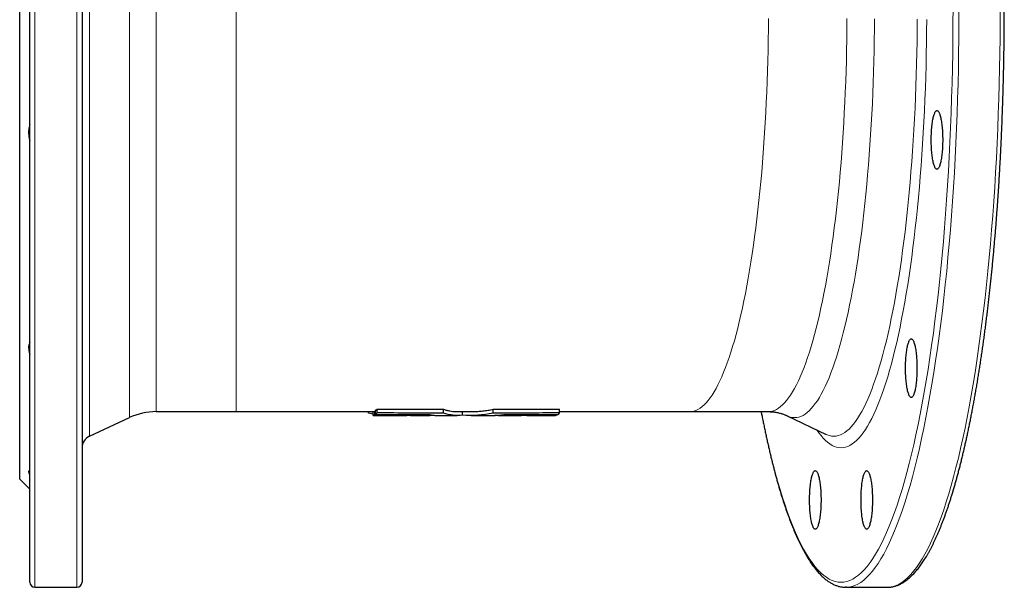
# Model space of a CAD drawing. Header units: millimetres. Extents: x 110 to 1120, y 67 to 1156.
# Tile 1 of 3: x 122 to 509, y 67 to 290. Entities that reach past the tile are written whole.
import ezdxf

# ---------------------------------------------------------------- set-up
doc = ezdxf.new("R2010")
doc.units = ezdxf.units.MM

msp = doc.modelspace()

# ---------------------------------------------------------------- linework, layer by layer
at = {"color": 8, "linetype": 'Continuous', "lineweight": 18}
for p, q in [((127.95, 522.16), (127.95, 67.16)), ((144.45, 67.16), (144.45, 522.16)), ((149.34, 462.82), (149.34, 126.51)), ((165.02, 133.82), (165.02, 455.51)), ((175.58, 453.16), (175.58, 136.16)), ((207.03, 453.16), (207.03, 136.16))]:
    msp.add_line(p, q, dxfattribs=at)
at = {"color": 7, "linetype": 'Continuous', "lineweight": 25}
for p, q in [((125.95, 69.16), (125.95, 520.16)), ((146.45, 520.16), (146.45, 69.16)), ((121.95, 109.66), (121.95, 479.66)), ((175.58, 136.16), (207.03, 136.16)), ((207.03, 136.16), (260.73, 136.16)), ((259.01, 135.51), (259.01, 136.16)), ((260.73, 135.19), (259.01, 135.51)), ((260.73, 134.67), (260.73, 136.17)), ((261.41, 136.37), (261.67, 136.37)), ((261.41, 134.86), (261.41, 136.37)), ((261.67, 135.02), (261.67, 136.53)), ((262.37, 135.66), (262.37, 137.17)), ((288.47, 135.59), (288.47, 137.1)), ((293.74, 136.16), (299.29, 136.16)), ((295.85, 134.81), (295.85, 136.16)), ((307.92, 135.59), (307.92, 137.1)), ((334.03, 135.66), (334.03, 137.17)), ((334.03, 136.16), (385.15, 136.16)), ((385.15, 136.16), (415.99, 136.16)), ((149.34, 126.51), (165.02, 133.82)), ((267.45, 134.67), (267, 134.67)), ((267.01, 134.66), (273.96, 134.66)), ((274.9, 134.68), (273.96, 134.68)), ((275.49, 134.68), (274.9, 134.68)), ((275.49, 134.66), (283.09, 134.66)), ((280.82, 134.84), (280.82, 134.99)), ((286.02, 134.66), (293.74, 134.66)), ((299.29, 134.66), (307, 134.66)), ((309.93, 134.66), (317.5, 134.66)), ((313.65, 134.84), (313.65, 134.99)), ((321.2, 134.66), (329.77, 134.66)), ((321.29, 134.85), (321.29, 135)), ((326.23, 134.85), (326.23, 135.01)), ((330.34, 134.67), (332.39, 134.67)), ((333.06, 134.86), (333.06, 135.02)), ((423.44, 134.52), (438.69, 127.24)), ((438.69, 127.24), (438.69, 127.23)), ((121.95, 109.66), (125.95, 105.66)), ((127.95, 67.16), (144.45, 67.16)), ((446.52, 67.16), (462.7, 67.16)), ((462.7, 67.16), (462.86, 67.17))]:
    msp.add_line(p, q, dxfattribs=at)
at = {"color": 8, "linetype": 'Continuous', "lineweight": 18, "flags": 128}
for points in [[(413.27, 136.16), (413.45, 135.21), (414.28, 131.09), (415.12, 127.09), (415.99, 123.19), (416.87, 119.42), (417.78, 115.76), (418.7, 112.23), (419.64, 108.82), (420.6, 105.54), (421.57, 102.39), (422.56, 99.38), (423.57, 96.49), (424.59, 93.74), (425.62, 91.13), (426.67, 88.66), (427.72, 86.33), (428.79, 84.14), (429.88, 82.1), (430.97, 80.2), (432.07, 78.45), (433.17, 76.85), (434.29, 75.4), (435.41, 74.09), (436.54, 72.94), (437.68, 71.94), (438.82, 71.09), (439.96, 70.4), (441.11, 69.86), (442.26, 69.47), (443.41, 69.24), (444.56, 69.16), (445.71, 69.24), (446.86, 69.47), (448.01, 69.86), (449.16, 70.4), (450.3, 71.09), (451.44, 71.94), (452.58, 72.94), (453.71, 74.09), (454.83, 75.4), (455.95, 76.85), (457.05, 78.45), (458.15, 80.2), (459.25, 82.1), (460.33, 84.14), (461.4, 86.33), (462.45, 88.66), (463.5, 91.13), (464.53, 93.74), (465.55, 96.49), (466.56, 99.38), (467.55, 102.39), (468.52, 105.54), (469.48, 108.82), (470.42, 112.23), (471.34, 115.76), (472.25, 119.42), (473.13, 123.19), (474, 127.09), (474.84, 131.09), (475.67, 135.21), (476.47, 139.44), (477.25, 143.78), (478.01, 148.21), (478.75, 152.75), (479.46, 157.39), (480.15, 162.12), (480.82, 166.94), (481.46, 171.85), (482.07, 176.84), (482.66, 181.91), (483.22, 187.07), (483.76, 192.29), (484.27, 197.58), (484.75, 202.95), (485.2, 208.37), (485.63, 213.85), (486.03, 219.39), (486.4, 224.98), (486.74, 230.62), (487.05, 236.3), (487.34, 242.02), (487.59, 247.78), (487.82, 253.57), (488.01, 259.39), (488.18, 265.23), (488.31, 271.09), (488.42, 276.97), (488.49, 282.86), (488.54, 288.76), (488.55, 294.66)], [(490.9, 294.66), (490.89, 288.71), (490.84, 282.76), (490.77, 276.82), (490.66, 270.88), (490.53, 264.97), (490.36, 259.08), (490.16, 253.21), (489.93, 247.37), (489.68, 241.56), (489.39, 235.78), (489.08, 230.05), (488.73, 224.36), (488.36, 218.72), (487.96, 213.14), (487.53, 207.6), (487.07, 202.13), (486.58, 196.72), (486.07, 191.38), (485.53, 186.11), (484.96, 180.91), (484.36, 175.8), (483.74, 170.76), (483.1, 165.81), (482.43, 160.94), (481.73, 156.17), (481.01, 151.49), (480.27, 146.92), (479.5, 142.44), (478.72, 138.06), (477.91, 133.8), (477.07, 129.64), (476.22, 125.6), (475.35, 121.67), (474.45, 117.86), (473.54, 114.18), (472.61, 110.61), (471.66, 107.18), (470.69, 103.87), (469.71, 100.69), (468.71, 97.64), (467.7, 94.73), (466.67, 91.96), (465.63, 89.33), (464.57, 86.83), (463.51, 84.48), (462.43, 82.28), (461.34, 80.21), (460.24, 78.3), (459.13, 76.53), (458.01, 74.92), (456.88, 73.45), (455.75, 72.14), (454.61, 70.97), (453.46, 69.97), (452.31, 69.11), (451.16, 68.41), (450, 67.87), (448.84, 67.48), (447.68, 67.24), (446.68, 67.17)], [(462.86, 67.17), (463.87, 67.24), (465.03, 67.48), (466.19, 67.87), (467.34, 68.41), (468.5, 69.11), (469.65, 69.97), (470.79, 70.97), (471.93, 72.14), (473.07, 73.45), (474.19, 74.92), (475.31, 76.53), (476.42, 78.3), (477.52, 80.21), (478.61, 82.28), (479.69, 84.48), (480.76, 86.83), (481.81, 89.33), (482.85, 91.96), (483.88, 94.73), (484.9, 97.64), (485.89, 100.69), (486.88, 103.87), (487.84, 107.18), (488.79, 110.61), (489.72, 114.18), (490.64, 117.86), (491.53, 121.67), (492.4, 125.6), (493.26, 129.64), (494.09, 133.8), (494.9, 138.06), (495.69, 142.44), (496.45, 146.92), (497.2, 151.49), (497.92, 156.17), (498.61, 160.94), (499.28, 165.81), (499.93, 170.76), (500.55, 175.8), (501.14, 180.91), (501.71, 186.11), (502.25, 191.38), (502.76, 196.72), (503.25, 202.13), (503.71, 207.6), (504.14, 213.14), (504.54, 218.72), (504.92, 224.36), (505.26, 230.05), (505.58, 235.78), (505.86, 241.56), (506.12, 247.37), (506.34, 253.21), (506.54, 259.08), (506.71, 264.97), (506.84, 270.88), (506.95, 276.82), (507.03, 282.76), (507.07, 288.71), (507.09, 294.66)], [(416.06, 290.52), (416.03, 286.37), (415.97, 282.23), (415.9, 278.1), (415.8, 273.98), (415.69, 269.87), (415.55, 265.78), (415.39, 261.71), (415.21, 257.66), (415.02, 253.64), (414.8, 249.65), (414.56, 245.69), (414.3, 241.76), (414.01, 237.86), (413.71, 234.01), (413.4, 230.2), (413.06, 226.43), (412.7, 222.71), (412.32, 219.04), (411.93, 215.41), (411.51, 211.85), (411.08, 208.34), (410.63, 204.89), (410.16, 201.5), (409.68, 198.18), (409.18, 194.92), (408.66, 191.73), (408.13, 188.61), (407.58, 185.56), (407.01, 182.59), (406.43, 179.69), (405.84, 176.88), (405.23, 174.14), (404.61, 171.49), (403.97, 168.92), (403.32, 166.44), (402.66, 164.04), (401.99, 161.74), (401.3, 159.52), (400.61, 157.4), (399.9, 155.37), (399.19, 153.44), (398.46, 151.61), (397.72, 149.87), (396.98, 148.23), (396.23, 146.69), (395.47, 145.26), (394.7, 143.92), (393.93, 142.69), (393.15, 141.57), (392.37, 140.54), (391.58, 139.63), (390.78, 138.82), (389.98, 138.12), (389.18, 137.52), (388.38, 137.03), (387.57, 136.65), (386.77, 136.38), (385.96, 136.22), (385.15, 136.16)], [(415.99, 136.16), (416.8, 136.22), (417.61, 136.38), (418.41, 136.65), (419.22, 137.03), (420.02, 137.52), (420.83, 138.12), (421.62, 138.82), (422.42, 139.63), (423.21, 140.54), (423.99, 141.57), (424.77, 142.69), (425.54, 143.92), (426.31, 145.26), (427.07, 146.69), (427.82, 148.23), (428.57, 149.87), (429.3, 151.61), (430.03, 153.44), (430.74, 155.37), (431.45, 157.4), (432.14, 159.52), (432.83, 161.74), (433.5, 164.04), (434.16, 166.44), (434.81, 168.92), (435.45, 171.49), (436.07, 174.14), (436.68, 176.88), (437.27, 179.69), (437.85, 182.59), (438.42, 185.56), (438.97, 188.61), (439.5, 191.73), (440.02, 194.92), (440.52, 198.18), (441, 201.5), (441.47, 204.89), (441.92, 208.34), (442.35, 211.85), (442.77, 215.41), (443.16, 219.04), (443.54, 222.71), (443.9, 226.43), (444.24, 230.2), (444.56, 234.01), (444.86, 237.86), (445.14, 241.76), (445.4, 245.69), (445.64, 249.65), (445.86, 253.64), (446.06, 257.66), (446.23, 261.71), (446.39, 265.78), (446.53, 269.87), (446.65, 273.98), (446.74, 278.1), (446.81, 282.23), (446.87, 286.37), (446.9, 290.52)], [(457.72, 290.45), (457.69, 286.25), (457.63, 282.05), (457.56, 277.85), (457.46, 273.67), (457.34, 269.5), (457.2, 265.35), (457.04, 261.22), (456.86, 257.12), (456.66, 253.04), (456.44, 248.98), (456.19, 244.96), (455.93, 240.97), (455.65, 237.02), (455.34, 233.11), (455.02, 229.24), (454.67, 225.42), (454.31, 221.64), (453.93, 217.92), (453.53, 214.24), (453.11, 210.63), (452.67, 207.06), (452.21, 203.56), (451.74, 200.12), (451.24, 196.75), (450.74, 193.44), (450.21, 190.21), (449.67, 187.04), (449.11, 183.95), (448.54, 180.93), (447.95, 177.99), (447.35, 175.14), (446.73, 172.36), (446.1, 169.67), (445.45, 167.06), (444.79, 164.54), (444.12, 162.11), (443.44, 159.77), (442.75, 157.52), (442.04, 155.37), (441.32, 153.31), (440.6, 151.35), (439.86, 149.49), (439.11, 147.73), (438.36, 146.07), (437.6, 144.51), (436.82, 143.05), (436.05, 141.69), (435.26, 140.45), (434.47, 139.3), (433.68, 138.27), (432.87, 137.34), (432.07, 136.52), (431.26, 135.8), (430.45, 135.2), (429.63, 134.7), (428.81, 134.32), (427.99, 134.04), (427.17, 133.88), (426.35, 133.82), (425.53, 133.88), (424.71, 134.04), (423.89, 134.32), (423.44, 134.52)], [(478.24, 290.14), (478.2, 285.63), (478.15, 281.12), (478.06, 276.61), (477.96, 272.13), (477.83, 267.65), (477.69, 263.2), (477.51, 258.76), (477.32, 254.35), (477.1, 249.97), (476.86, 245.62), (476.6, 241.3), (476.32, 237.02), (476.01, 232.78), (475.69, 228.58), (475.34, 224.43), (474.97, 220.32), (474.58, 216.27), (474.17, 212.27), (473.74, 208.32), (473.29, 204.44), (472.81, 200.61), (472.32, 196.85), (471.82, 193.16), (471.29, 189.54), (470.74, 185.99), (470.18, 182.51), (469.6, 179.12), (469, 175.8), (468.38, 172.56), (467.75, 169.4), (467.1, 166.33), (466.44, 163.35), (465.76, 160.46), (465.07, 157.66), (464.36, 154.96), (463.64, 152.35), (462.91, 149.84), (462.16, 147.43), (461.4, 145.12), (460.64, 142.91), (459.85, 140.8), (459.06, 138.8), (458.26, 136.91), (457.45, 135.12), (456.63, 133.45), (455.81, 131.88), (454.97, 130.43), (454.13, 129.09), (453.28, 127.86), (452.42, 126.75), (451.56, 125.75), (450.7, 124.87), (449.83, 124.11), (448.96, 123.46), (448.08, 122.93), (447.2, 122.51), (446.32, 122.22), (445.44, 122.04), (444.56, 121.98), (443.68, 122.04), (442.8, 122.22), (441.92, 122.51), (441.04, 122.93), (440.16, 123.46), (439.29, 124.11), (438.42, 124.87), (437.56, 125.75), (436.7, 126.75), (435.84, 127.86), (435.08, 128.96)], [(438.69, 127.23), (439.15, 127.03), (440.01, 126.74), (440.87, 126.57), (441.73, 126.51), (442.59, 126.57), (443.45, 126.74), (444.3, 127.03), (445.16, 127.43), (446.01, 127.95), (446.86, 128.58), (447.71, 129.33), (448.55, 130.19), (449.39, 131.16), (450.22, 132.24), (451.05, 133.44), (451.87, 134.74), (452.68, 136.16), (453.49, 137.68), (454.28, 139.31), (455.07, 141.05), (455.85, 142.89), (456.62, 144.84), (457.38, 146.89), (458.13, 149.04), (458.87, 151.29), (459.6, 153.64), (460.31, 156.09), (461.01, 158.63), (461.7, 161.26), (462.37, 163.98), (463.03, 166.8), (463.68, 169.7), (464.31, 172.69), (464.93, 175.76), (465.52, 178.92), (466.11, 182.15), (466.67, 185.46), (467.22, 188.84), (467.75, 192.3), (468.27, 195.83), (468.76, 199.42), (469.24, 203.08), (469.7, 206.8), (470.14, 210.59), (470.56, 214.43), (470.96, 218.32), (471.34, 222.27), (471.7, 226.27), (472.04, 230.32), (472.36, 234.4), (472.65, 238.53), (472.93, 242.7), (473.18, 246.91), (473.42, 251.14), (473.63, 255.41), (473.82, 259.7), (473.98, 264.02), (474.13, 268.36), (474.25, 272.72), (474.35, 277.09), (474.43, 281.47), (474.49, 285.86), (474.52, 290.26)]]:
    msp.add_lwpolyline(points, dxfattribs=at)
at = {"color": 7, "linetype": 'Continuous', "lineweight": 25, "flags": 128}
for points in [[(484.49, 242.9), (484.49, 242.25), (484.48, 241.6), (484.46, 240.96), (484.44, 240.32), (484.4, 239.69), (484.36, 239.07), (484.32, 238.46), (484.27, 237.87), (484.21, 237.29), (484.14, 236.73), (484.07, 236.19), (483.99, 235.68), (483.91, 235.18), (483.82, 234.71), (483.73, 234.27), (483.63, 233.85), (483.53, 233.47), (483.43, 233.11), (483.32, 232.78), (483.2, 232.49), (483.09, 232.23), (482.97, 232), (482.84, 231.81), (482.72, 231.66), (482.6, 231.54), (482.47, 231.46), (482.34, 231.41), (482.22, 231.4), (482.09, 231.43), (481.96, 231.49), (481.84, 231.6), (481.71, 231.73), (481.59, 231.91), (481.47, 232.11), (481.35, 232.36), (481.24, 232.63), (481.13, 232.94), (481.02, 233.28), (480.91, 233.66), (480.81, 234.06), (480.72, 234.49), (480.63, 234.94), (480.54, 235.43), (480.46, 235.93), (480.39, 236.46), (480.32, 237.01), (480.26, 237.58), (480.2, 238.16), (480.16, 238.76), (480.11, 239.38), (480.08, 240), (480.05, 240.64), (480.03, 241.28), (480.01, 241.93), (480.01, 242.58), (480.01, 243.23), (480.01, 243.88), (480.03, 244.52), (480.05, 245.16), (480.08, 245.8), (480.11, 246.42), (480.16, 247.04), (480.2, 247.64), (480.26, 248.22), (480.32, 248.79), (480.39, 249.34), (480.46, 249.87), (480.54, 250.38), (480.63, 250.86), (480.72, 251.32), (480.81, 251.75), (480.91, 252.15), (481.02, 252.52), (481.13, 252.86), (481.24, 253.17), (481.35, 253.45), (481.47, 253.69), (481.59, 253.9), (481.71, 254.07), (481.84, 254.21), (481.96, 254.31), (482.09, 254.37), (482.22, 254.4), (482.34, 254.39), (482.47, 254.34), (482.6, 254.26), (482.72, 254.14), (482.84, 253.99), (482.97, 253.8), (483.09, 253.57), (483.2, 253.31), (483.32, 253.02), (483.43, 252.69), (483.53, 252.34), (483.63, 251.95), (483.73, 251.53), (483.82, 251.09), (483.91, 250.62), (483.99, 250.13), (484.07, 249.61), (484.14, 249.07), (484.21, 248.51), (484.27, 247.93), (484.32, 247.34), (484.36, 246.73), (484.4, 246.11), (484.44, 245.48), (484.46, 244.84), (484.48, 244.2), (484.49, 243.55), (484.49, 242.9)], [(474.39, 153.24), (474.39, 152.59), (474.38, 151.94), (474.36, 151.3), (474.34, 150.66), (474.3, 150.03), (474.27, 149.41), (474.22, 148.81), (474.17, 148.21), (474.11, 147.64), (474.04, 147.08), (473.97, 146.54), (473.9, 146.02), (473.81, 145.52), (473.73, 145.05), (473.63, 144.61), (473.53, 144.19), (473.43, 143.81), (473.33, 143.45), (473.22, 143.13), (473.1, 142.83), (472.99, 142.57), (472.87, 142.35), (472.75, 142.16), (472.62, 142), (472.5, 141.88), (472.37, 141.8), (472.25, 141.75), (472.12, 141.74), (471.99, 141.77), (471.87, 141.84), (471.74, 141.94), (471.62, 142.07), (471.49, 142.25), (471.37, 142.46), (471.26, 142.7), (471.14, 142.97), (471.03, 143.28), (470.92, 143.63), (470.82, 144), (470.72, 144.4), (470.62, 144.83), (470.53, 145.29), (470.45, 145.77), (470.37, 146.28), (470.29, 146.8), (470.22, 147.35), (470.16, 147.92), (470.11, 148.51), (470.06, 149.11), (470.01, 149.72), (469.98, 150.35), (469.95, 150.98), (469.93, 151.62), (469.91, 152.27), (469.91, 152.92), (469.91, 153.57), (469.91, 154.22), (469.93, 154.87), (469.95, 155.51), (469.98, 156.14), (470.01, 156.77), (470.06, 157.38), (470.11, 157.98), (470.16, 158.57), (470.22, 159.13), (470.29, 159.68), (470.37, 160.21), (470.45, 160.72), (470.53, 161.2), (470.62, 161.66), (470.72, 162.09), (470.82, 162.49), (470.92, 162.86), (471.03, 163.2), (471.14, 163.51), (471.26, 163.79), (471.37, 164.03), (471.49, 164.24), (471.62, 164.41), (471.74, 164.55), (471.87, 164.65), (471.99, 164.71), (472.12, 164.74), (472.25, 164.73), (472.37, 164.69), (472.5, 164.6), (472.62, 164.49), (472.75, 164.33), (472.87, 164.14), (472.99, 163.91), (473.1, 163.65), (473.22, 163.36), (473.33, 163.04), (473.43, 162.68), (473.53, 162.29), (473.63, 161.88), (473.73, 161.43), (473.81, 160.96), (473.9, 160.47), (473.97, 159.95), (474.04, 159.41), (474.11, 158.85), (474.17, 158.28), (474.22, 157.68), (474.27, 157.07), (474.3, 156.46), (474.34, 155.83), (474.36, 155.19), (474.38, 154.54), (474.39, 153.89), (474.39, 153.24)], [(260.73, 134.67), (264.09, 134.67), (267.45, 134.67)], [(436.71, 101.48), (436.7, 100.83), (436.69, 100.18), (436.67, 99.54), (436.65, 98.9), (436.62, 98.27), (436.58, 97.65), (436.53, 97.04), (436.48, 96.45), (436.42, 95.87), (436.36, 95.31), (436.28, 94.77), (436.21, 94.26), (436.12, 93.76), (436.04, 93.29), (435.94, 92.85), (435.85, 92.43), (435.74, 92.04), (435.64, 91.69), (435.53, 91.36), (435.41, 91.07), (435.3, 90.81), (435.18, 90.58), (435.06, 90.39), (434.93, 90.24), (434.81, 90.12), (434.68, 90.04), (434.56, 89.99), (434.43, 89.98), (434.3, 90.01), (434.18, 90.07), (434.05, 90.17), (433.93, 90.31), (433.8, 90.48), (433.68, 90.69), (433.57, 90.93), (433.45, 91.21), (433.34, 91.52), (433.23, 91.86), (433.13, 92.23), (433.03, 92.64), (432.93, 93.07), (432.84, 93.52), (432.76, 94), (432.68, 94.51), (432.6, 95.04), (432.53, 95.59), (432.47, 96.16), (432.42, 96.74), (432.37, 97.34), (432.33, 97.96), (432.29, 98.58), (432.26, 99.22), (432.24, 99.86), (432.23, 100.5), (432.22, 101.15), (432.22, 101.81), (432.23, 102.46), (432.24, 103.1), (432.26, 103.74), (432.29, 104.38), (432.33, 105), (432.37, 105.62), (432.42, 106.22), (432.47, 106.8), (432.53, 107.37), (432.6, 107.92), (432.68, 108.45), (432.76, 108.95), (432.84, 109.44), (432.93, 109.89), (433.03, 110.32), (433.13, 110.73), (433.23, 111.1), (433.34, 111.44), (433.45, 111.75), (433.57, 112.02), (433.68, 112.27), (433.8, 112.48), (433.93, 112.65), (434.05, 112.79), (434.18, 112.89), (434.3, 112.95), (434.43, 112.98), (434.56, 112.97), (434.68, 112.92), (434.81, 112.84), (434.93, 112.72), (435.06, 112.57), (435.18, 112.38), (435.3, 112.15), (435.41, 111.89), (435.53, 111.6), (435.64, 111.27), (435.74, 110.92), (435.85, 110.53), (435.94, 110.11), (436.04, 109.67), (436.12, 109.2), (436.21, 108.7), (436.28, 108.19), (436.36, 107.65), (436.42, 107.09), (436.48, 106.51), (436.53, 105.92), (436.58, 105.31), (436.62, 104.69), (436.65, 104.06), (436.67, 103.42), (436.69, 102.78), (436.7, 102.13), (436.71, 101.48)], [(456.9, 101.48), (456.9, 100.83), (456.89, 100.18), (456.87, 99.54), (456.85, 98.9), (456.81, 98.27), (456.77, 97.65), (456.73, 97.04), (456.68, 96.45), (456.62, 95.87), (456.55, 95.31), (456.48, 94.77), (456.4, 94.26), (456.32, 93.76), (456.23, 93.29), (456.14, 92.85), (456.04, 92.43), (455.94, 92.04), (455.84, 91.69), (455.73, 91.36), (455.61, 91.07), (455.5, 90.81), (455.38, 90.58), (455.25, 90.39), (455.13, 90.24), (455.01, 90.12), (454.88, 90.04), (454.75, 89.99), (454.63, 89.98), (454.5, 90.01), (454.37, 90.07), (454.25, 90.17), (454.12, 90.31), (454, 90.48), (453.88, 90.69), (453.76, 90.93), (453.65, 91.21), (453.54, 91.52), (453.43, 91.86), (453.32, 92.23), (453.22, 92.64), (453.13, 93.07), (453.04, 93.52), (452.95, 94), (452.87, 94.51), (452.8, 95.04), (452.73, 95.59), (452.67, 96.16), (452.61, 96.74), (452.57, 97.34), (452.52, 97.96), (452.49, 98.58), (452.46, 99.22), (452.44, 99.86), (452.42, 100.5), (452.42, 101.15), (452.42, 101.81), (452.42, 102.46), (452.44, 103.1), (452.46, 103.74), (452.49, 104.38), (452.52, 105), (452.57, 105.62), (452.61, 106.22), (452.67, 106.8), (452.73, 107.37), (452.8, 107.92), (452.87, 108.45), (452.95, 108.95), (453.04, 109.44), (453.13, 109.89), (453.22, 110.32), (453.32, 110.73), (453.43, 111.1), (453.54, 111.44), (453.65, 111.75), (453.76, 112.02), (453.88, 112.27), (454, 112.48), (454.12, 112.65), (454.25, 112.79), (454.37, 112.89), (454.5, 112.95), (454.63, 112.98), (454.75, 112.97), (454.88, 112.92), (455.01, 112.84), (455.13, 112.72), (455.25, 112.57), (455.38, 112.38), (455.5, 112.15), (455.61, 111.89), (455.73, 111.6), (455.84, 111.27), (455.94, 110.92), (456.04, 110.53), (456.14, 110.11), (456.23, 109.67), (456.32, 109.2), (456.4, 108.7), (456.48, 108.19), (456.55, 107.65), (456.62, 107.09), (456.68, 106.51), (456.73, 105.92), (456.77, 105.31), (456.81, 104.69), (456.85, 104.06), (456.87, 103.42), (456.89, 102.78), (456.9, 102.13), (456.9, 101.48)], [(446.68, 67.17), (446.52, 67.16), (446.36, 67.17)]]:
    msp.add_lwpolyline(points, dxfattribs=at)
at = {"color": 7, "linetype": 'Continuous', "lineweight": 25}
for centre, radius, start, end in [((175.58, 111.16), 25, 90, 115), ((151.45, 121.98), 5, 115, 180), ((127.95, 69.16), 2, 180, 270), ((144.45, 69.16), 2, 270, 0)]:
    msp.add_arc(centre, radius, start, end, dxfattribs=at)
for points, knots in [([(462.9, 67.17), (462.9, 67.17), (463.1, 67.17), (463.5, 67.19), (464.09, 67.25), (464.68, 67.34), (465.27, 67.47), (465.85, 67.63), (466.44, 67.82), (467.03, 68.05), (467.61, 68.31), (468.2, 68.6), (468.78, 68.93), (469.37, 69.3), (469.95, 69.7), (470.53, 70.13), (471.11, 70.6), (471.69, 71.1), (472.26, 71.64), (472.83, 72.21), (473.4, 72.82), (473.97, 73.46), (474.53, 74.13), (475.08, 74.83), (475.64, 75.57), (476.19, 76.34), (476.73, 77.14), (477.27, 77.97), (477.81, 78.83), (478.34, 79.72), (478.87, 80.65), (479.4, 81.6), (479.92, 82.58), (480.44, 83.59), (480.95, 84.64), (481.46, 85.71), (481.97, 86.81), (482.47, 87.94), (482.97, 89.1), (483.46, 90.29), (483.96, 91.51), (484.44, 92.76), (484.93, 94.03), (485.41, 95.34), (485.88, 96.67), (486.36, 98.03), (486.83, 99.42), (487.29, 100.83), (487.75, 102.28), (488.21, 103.75), (488.67, 105.25), (489.11, 106.77), (489.56, 108.32), (490, 109.9), (490.44, 111.5), (490.87, 113.14), (491.3, 114.79), (491.73, 116.47), (492.15, 118.18), (492.57, 119.92), (492.98, 121.67), (493.39, 123.46), (493.79, 125.26), (494.19, 127.1), (494.59, 128.95), (494.98, 130.83), (495.36, 132.74), (495.74, 134.66), (496.12, 136.61), (496.49, 138.58), (496.86, 140.58), (497.22, 142.6), (497.58, 144.63), (497.93, 146.7), (498.28, 148.78), (498.62, 150.88), (498.96, 153), (499.29, 155.15), (499.62, 157.31), (499.94, 159.49), (500.26, 161.7), (500.57, 163.92), (500.88, 166.16), (501.18, 168.42), (501.47, 170.7), (501.76, 173), (502.05, 175.31), (502.33, 177.64), (502.6, 179.99), (502.87, 182.35), (503.13, 184.73), (503.39, 187.13), (503.64, 189.54), (503.88, 191.97), (504.12, 194.41), (504.35, 196.87), (504.58, 199.34), (504.8, 201.82), (505.02, 204.32), (505.23, 206.83), (505.44, 209.35), (505.63, 211.89), (505.83, 214.44), (506.01, 217), (506.19, 219.57), (506.37, 222.15), (506.53, 224.74), (506.7, 227.35), (506.85, 229.96), (507, 232.58), (507.14, 235.21), (507.28, 237.85), (507.41, 240.5), (507.54, 243.15), (507.66, 245.81), (507.77, 248.48), (507.87, 251.16), (507.97, 253.84), (508.07, 256.53), (508.15, 259.22), (508.23, 261.92), (508.31, 264.63), (508.38, 267.34), (508.44, 270.05), (508.49, 272.76), (508.54, 275.48), (508.58, 278.21), (508.62, 280.93), (508.65, 283.66), (508.67, 286.38), (508.69, 289.11), (508.7, 291.84), (508.7, 294.57), (508.7, 297.3), (508.69, 300.03), (508.67, 302.76), (508.65, 305.49), (508.62, 308.22), (508.58, 310.94), (508.54, 313.66), (508.49, 316.38), (508.44, 319.1), (508.38, 321.81), (508.31, 324.52), (508.24, 327.22), (508.16, 329.92), (508.07, 332.62), (507.98, 335.3), (507.88, 337.99), (507.78, 340.66), (507.66, 343.33), (507.55, 346), (507.42, 348.65), (507.29, 351.3), (507.15, 353.94), (507.01, 356.57), (506.86, 359.19), (506.71, 361.81), (506.55, 364.41), (506.38, 367), (506.2, 369.58), (506.02, 372.16), (505.84, 374.72), (505.65, 377.26), (505.45, 379.8), (505.25, 382.33), (505.04, 384.84), (504.82, 387.34), (504.6, 389.82), (504.37, 392.29), (504.14, 394.75), (503.9, 397.19), (503.65, 399.62), (503.4, 402.03), (503.15, 404.43), (502.88, 406.81), (502.62, 409.18), (502.34, 411.53), (502.07, 413.86), (501.78, 416.17), (501.49, 418.47), (501.2, 420.75), (500.9, 423.01), (500.59, 425.25), (500.28, 427.48), (499.96, 429.68), (499.64, 431.87), (499.31, 434.03), (498.98, 436.18), (498.65, 438.3), (498.3, 440.41), (497.96, 442.49), (497.6, 444.55), (497.25, 446.59), (496.89, 448.61), (496.52, 450.6), (496.15, 452.58), (495.77, 454.53), (495.39, 456.46), (495.01, 458.36), (494.62, 460.24), (494.22, 462.1), (493.82, 463.93), (493.42, 465.74), (493.01, 467.53), (492.6, 469.28), (492.18, 471.02), (491.76, 472.73), (491.34, 474.41), (490.91, 476.07), (490.47, 477.7), (490.04, 479.31), (489.59, 480.89), (489.15, 482.44), (488.7, 483.97), (488.25, 485.47), (487.79, 486.94), (487.33, 488.38), (486.86, 489.8), (486.4, 491.19), (485.92, 492.55), (485.45, 493.88), (484.97, 495.19), (484.48, 496.47), (484, 497.71), (483.51, 498.93), (483.01, 500.12), (482.51, 501.28), (482.01, 502.42), (481.51, 503.52), (481, 504.59), (480.49, 505.64), (479.97, 506.65), (479.45, 507.64), (478.93, 508.59), (478.4, 509.52), (477.87, 510.41), (477.33, 511.27), (476.79, 512.11), (476.24, 512.91), (475.7, 513.68), (475.14, 514.42), (474.59, 515.13), (474.02, 515.81), (473.46, 516.45), (472.89, 517.06), (472.31, 517.64), (471.73, 518.19), (471.15, 518.7), (470.56, 519.17), (469.97, 519.62), (469.38, 520.02), (468.79, 520.39), (468.19, 520.73), (467.59, 521.03), (467, 521.29), (466.4, 521.52), (465.8, 521.72), (465.2, 521.87), (464.61, 522), (464.01, 522.09), (463.44, 522.15), (463.07, 522.16), (462.9, 522.16)], [0, 0, 0, 0, 0.00009, 0.003585, 0.007081, 0.010586, 0.014105, 0.017645, 0.021211, 0.024808, 0.028439, 0.032106, 0.035809, 0.03955, 0.043325, 0.047132, 0.050969, 0.054831, 0.058714, 0.062614, 0.066527, 0.07045, 0.07438, 0.078314, 0.082251, 0.086189, 0.090125, 0.09406, 0.097992, 0.101921, 0.105847, 0.10977, 0.11369, 0.117606, 0.121519, 0.125429, 0.129335, 0.133238, 0.137139, 0.141037, 0.144932, 0.148824, 0.152715, 0.156602, 0.160488, 0.164372, 0.168254, 0.172135, 0.176013, 0.17989, 0.183766, 0.18764, 0.191513, 0.195384, 0.199255, 0.203124, 0.206992, 0.21086, 0.214726, 0.218592, 0.222456, 0.22632, 0.230183, 0.234046, 0.237908, 0.241769, 0.245629, 0.24949, 0.253349, 0.257208, 0.261067, 0.264925, 0.268782, 0.272639, 0.276496, 0.280353, 0.284209, 0.288064, 0.29192, 0.295775, 0.29963, 0.303484, 0.307338, 0.311192, 0.315046, 0.3189, 0.322753, 0.326606, 0.330459, 0.334312, 0.338164, 0.342016, 0.345868, 0.34972, 0.353572, 0.357424, 0.361275, 0.365127, 0.368978, 0.372829, 0.37668, 0.380531, 0.384382, 0.388233, 0.392083, 0.395934, 0.399784, 0.403635, 0.407485, 0.411335, 0.415185, 0.419035, 0.422885, 0.426735, 0.430585, 0.434435, 0.438285, 0.442134, 0.445984, 0.449834, 0.453683, 0.457533, 0.461382, 0.465232, 0.469081, 0.472931, 0.47678, 0.48063, 0.484479, 0.488329, 0.492178, 0.496027, 0.499877, 0.503726, 0.507575, 0.511425, 0.515274, 0.519124, 0.522973, 0.526822, 0.530672, 0.534521, 0.538371, 0.54222, 0.54607, 0.549919, 0.553769, 0.557619, 0.561468, 0.565318, 0.569168, 0.573018, 0.576867, 0.580717, 0.584567, 0.588417, 0.592267, 0.596118, 0.599968, 0.603818, 0.607669, 0.611519, 0.61537, 0.61922, 0.623071, 0.626922, 0.630773, 0.634624, 0.638475, 0.642327, 0.646178, 0.65003, 0.653881, 0.657733, 0.661585, 0.665438, 0.66929, 0.673142, 0.676995, 0.680848, 0.684701, 0.688555, 0.692408, 0.696262, 0.700116, 0.703971, 0.707825, 0.71168, 0.715535, 0.719391, 0.723247, 0.727103, 0.73096, 0.734817, 0.738674, 0.742532, 0.74639, 0.750249, 0.754108, 0.757967, 0.761828, 0.765688, 0.76955, 0.773412, 0.777274, 0.781138, 0.785002, 0.788867, 0.792733, 0.796599, 0.800467, 0.804335, 0.808205, 0.812076, 0.815948, 0.819821, 0.823695, 0.827571, 0.831448, 0.835327, 0.839208, 0.84309, 0.846974, 0.850861, 0.854749, 0.85864, 0.862533, 0.866428, 0.870326, 0.874227, 0.878131, 0.882038, 0.885948, 0.889861, 0.893778, 0.897698, 0.901622, 0.905549, 0.909479, 0.913412, 0.917348, 0.921286, 0.925224, 0.929163, 0.933099, 0.937031, 0.940957, 0.944873, 0.948776, 0.952662, 0.956527, 0.960367, 0.964177, 0.967955, 0.971697, 0.975401, 0.979068, 0.982698, 0.986293, 0.989858, 0.993396, 0.996913, 1, 1, 1, 1]), ([(125.95, 248.9), (125.79, 248.44), (125.67, 247.96), (125.54, 247.21), (125.51, 246.95), (125.46, 246.42), (125.45, 246.15), (125.45, 245.34), (125.49, 244.8), (125.62, 243.97), (125.67, 243.7), (125.8, 243.15), (125.87, 242.88), (125.95, 242.61)], [0, 0, 0, 0, 0.25, 0.25, 0.375, 0.375, 0.5, 0.5, 0.75, 0.75, 0.875, 0.875, 1, 1, 1, 1]), ([(125.95, 163.35), (125.79, 163.09), (125.67, 162.8), (125.54, 162.3), (125.51, 162.13), (125.46, 161.77), (125.45, 161.57), (125.45, 160.98), (125.49, 160.56), (125.62, 159.9), (125.67, 159.67), (125.8, 159.21), (125.87, 158.97), (125.95, 158.74)], [0, 0, 0, 0, 0.25, 0.25, 0.375, 0.375, 0.5, 0.5, 0.75, 0.75, 0.875, 0.875, 1, 1, 1, 1]), ([(288.47, 137.1), (288.88, 136.96), (289.7, 136.69), (290.92, 136.41), (292.15, 136.24), (293.09, 136.16), (293.62, 136.17), (293.74, 136.18)], [0, 0, 0, 0, 0.232491, 0.465015, 0.697507, 0.931164, 1, 1, 1, 1]), ([(299.29, 136.18), (299.48, 136.17), (300.34, 136.16), (301.88, 136.24), (303.9, 136.41), (305.91, 136.69), (307.25, 136.96), (307.92, 137.1)], [0, 0, 0, 0, 0.066418, 0.298934, 0.532612, 0.766323, 1, 1, 1, 1]), ([(413.19, 136.16), (413.28, 135.71), (413.49, 134.61), (413.84, 132.87), (414.22, 130.97), (414.61, 129.09), (415.01, 127.23), (415.4, 125.4), (415.81, 123.59), (416.22, 121.8), (416.63, 120.05), (417.04, 118.31), (417.47, 116.6), (417.89, 114.92), (418.32, 113.26), (418.75, 111.63), (419.19, 110.02), (419.63, 108.44), (420.08, 106.89), (420.53, 105.36), (420.98, 103.86), (421.44, 102.39), (421.9, 100.95), (422.36, 99.53), (422.83, 98.14), (423.3, 96.78), (423.78, 95.45), (424.26, 94.14), (424.74, 92.86), (425.23, 91.62), (425.72, 90.4), (426.21, 89.21), (426.71, 88.05), (427.21, 86.91), (427.72, 85.81), (428.23, 84.74), (428.74, 83.69), (429.26, 82.68), (429.78, 81.69), (430.3, 80.74), (430.83, 79.81), (431.36, 78.92), (431.9, 78.06), (432.44, 77.22), (432.98, 76.42), (433.53, 75.65), (434.08, 74.91), (434.64, 74.2), (435.2, 73.52), (435.77, 72.88), (436.34, 72.27), (436.92, 71.69), (437.49, 71.14), (438.08, 70.63), (438.66, 70.16), (439.25, 69.71), (439.85, 69.31), (440.44, 68.94), (441.04, 68.6), (441.63, 68.3), (442.23, 68.04), (442.83, 67.81), (443.43, 67.61), (444.02, 67.46), (444.62, 67.33), (445.21, 67.24), (445.78, 67.18), (446.15, 67.17), (446.33, 67.17)], [0, 0, 0, 0, 0.01065, 0.025937, 0.041227, 0.056518, 0.071811, 0.087107, 0.102406, 0.117707, 0.13301, 0.148317, 0.163627, 0.17894, 0.194257, 0.209577, 0.224902, 0.24023, 0.255563, 0.2709, 0.286243, 0.30159, 0.316944, 0.332303, 0.347668, 0.36304, 0.378419, 0.393805, 0.4092, 0.424602, 0.440014, 0.455435, 0.470866, 0.486307, 0.50176, 0.517224, 0.5327, 0.548189, 0.563691, 0.579206, 0.594735, 0.610278, 0.625833, 0.641402, 0.656982, 0.672572, 0.68817, 0.703772, 0.719373, 0.734965, 0.750542, 0.766092, 0.781604, 0.797065, 0.812459, 0.827769, 0.84298, 0.858074, 0.873038, 0.887861, 0.902535, 0.91706, 0.931438, 0.94568, 0.9598, 0.973816, 0.98775, 1, 1, 1, 1]), ([(415.99, 136.16), (416.24, 136.16), (416.75, 136.16), (417.51, 136.11), (418.26, 136.03), (418.99, 135.92), (419.7, 135.78), (420.38, 135.62), (421.02, 135.45), (421.64, 135.25), (422.21, 135.04), (422.75, 134.83), (423.16, 134.65), (423.37, 134.55), (423.43, 134.52)], [0, 0, 0, 0, 0.0902497, 0.1818885, 0.2730892, 0.3635993, 0.4532159, 0.5417957, 0.6292569, 0.7155744, 0.8007716, 0.8849098, 0.9680789, 1, 1, 1, 1]), ([(284.6, 134.74), (284.6, 134.74), (284.17, 134.68), (283.33, 134.66), (282.07, 134.67), (281.24, 134.78), (280.82, 134.84)], [0, 0, 0, 0, 0.005114, 0.336727, 0.668387, 1, 1, 1, 1]), ([(282.92, 134.99), (283.39, 134.9), (284.31, 134.74), (285.34, 134.65), (285.91, 134.67), (286.02, 134.68)], [0, 0, 0, 0, 0.447824, 0.895726, 1, 1, 1, 1]), ([(307, 134.68), (307.17, 134.67), (308.1, 134.65), (309.79, 134.74), (311.32, 134.9), (312.08, 134.99)], [0, 0, 0, 0, 0.098842, 0.549461, 1, 1, 1, 1]), ([(313.65, 134.84), (312.97, 134.79), (311.6, 134.68), (309.86, 134.65), (308.81, 134.69), (308.43, 134.71)], [0, 0, 0, 0, 0.392208, 0.784472, 1, 1, 1, 1]), ([(317.5, 134.68), (318.02, 134.68), (319.28, 134.68), (320.54, 134.78), (321.29, 134.85)], [0, 0, 0, 0, 0.4086024, 1, 1, 1, 1]), ([(326.23, 134.85), (326.2, 134.84), (326.14, 134.82), (325.98, 134.79), (325.75, 134.76), (325.46, 134.74), (325.12, 134.72), (324.72, 134.7), (324.27, 134.69), (323.76, 134.68), (323.22, 134.67), (322.63, 134.67), (322.01, 134.67), (321.34, 134.66), (320.66, 134.67), (319.95, 134.67), (319.22, 134.67), (318.45, 134.67), (317.89, 134.67), (317.58, 134.67), (317.54, 134.67)], [0, 0, 0, 0, 0.057196, 0.114392, 0.173249, 0.232105, 0.289305, 0.346506, 0.40537, 0.464235, 0.521405, 0.578575, 0.637405, 0.696234, 0.753436, 0.810639, 0.869501, 0.928364, 0.992337, 1, 1, 1, 1]), ([(329.77, 134.67), (329.82, 134.67), (330.03, 134.66), (330.21, 134.67), (330.34, 134.67)], [0, 0, 0, 0, 0.232294, 1, 1, 1, 1]), ([(125.95, 112.98), (125.79, 112.99), (125.67, 112.97), (125.54, 112.87), (125.51, 112.83), (125.46, 112.72), (125.45, 112.66), (125.45, 112.44), (125.49, 112.26), (125.62, 111.93), (125.67, 111.82), (125.8, 111.56), (125.87, 111.43), (125.95, 111.29)], [0, 0, 0, 0, 0.25, 0.25, 0.375, 0.375, 0.5, 0.5, 0.75, 0.75, 0.875, 0.875, 1, 1, 1, 1])]:
    msp.add_open_spline(points, degree=3, knots=knots, dxfattribs=at)
for points in [[(260.73, 136.17), (260.96, 136.19), (261.18, 136.25), (261.41, 136.37)], [(261.67, 136.53), (261.91, 136.69), (262.14, 136.9), (262.37, 137.17)], [(262.37, 135.66), (262.14, 135.4), (261.91, 135.18), (261.67, 135.02)], [(262.37, 137.17), (271.07, 137.13), (279.77, 137.11), (288.47, 137.1)], [(288.47, 135.59), (279.77, 135.6), (271.07, 135.62), (262.37, 135.66)], [(295.85, 134.81), (293.38, 134.47), (290.93, 134.72), (288.47, 135.59)], [(307.92, 135.59), (303.91, 134.72), (299.88, 134.47), (295.85, 134.81)], [(307.92, 137.1), (316.62, 137.11), (325.32, 137.13), (334.03, 137.17)], [(334.03, 135.66), (325.32, 135.62), (316.62, 135.6), (307.92, 135.59)], [(333.33, 135.02), (333.56, 135.18), (333.79, 135.4), (334.03, 135.66)], [(261.41, 134.86), (261.18, 134.75), (260.96, 134.69), (260.73, 134.67)], [(280.82, 134.84), (274.35, 134.84), (267.88, 134.85), (261.41, 134.86)], [(261.67, 135.02), (268.76, 135.01), (275.84, 134.99), (282.92, 134.99)], [(312.08, 134.99), (319.16, 134.99), (326.25, 135.01), (333.33, 135.02)], [(321.29, 134.85), (318.74, 134.84), (316.19, 134.84), (313.65, 134.84)], [(333.06, 134.86), (330.78, 134.86), (328.51, 134.86), (326.23, 134.85)], [(332.39, 134.67), (332.61, 134.69), (332.84, 134.75), (333.06, 134.86)]]:
    msp.add_open_spline(points, degree=3, dxfattribs=at)

doc.saveas('drawing.dxf')
